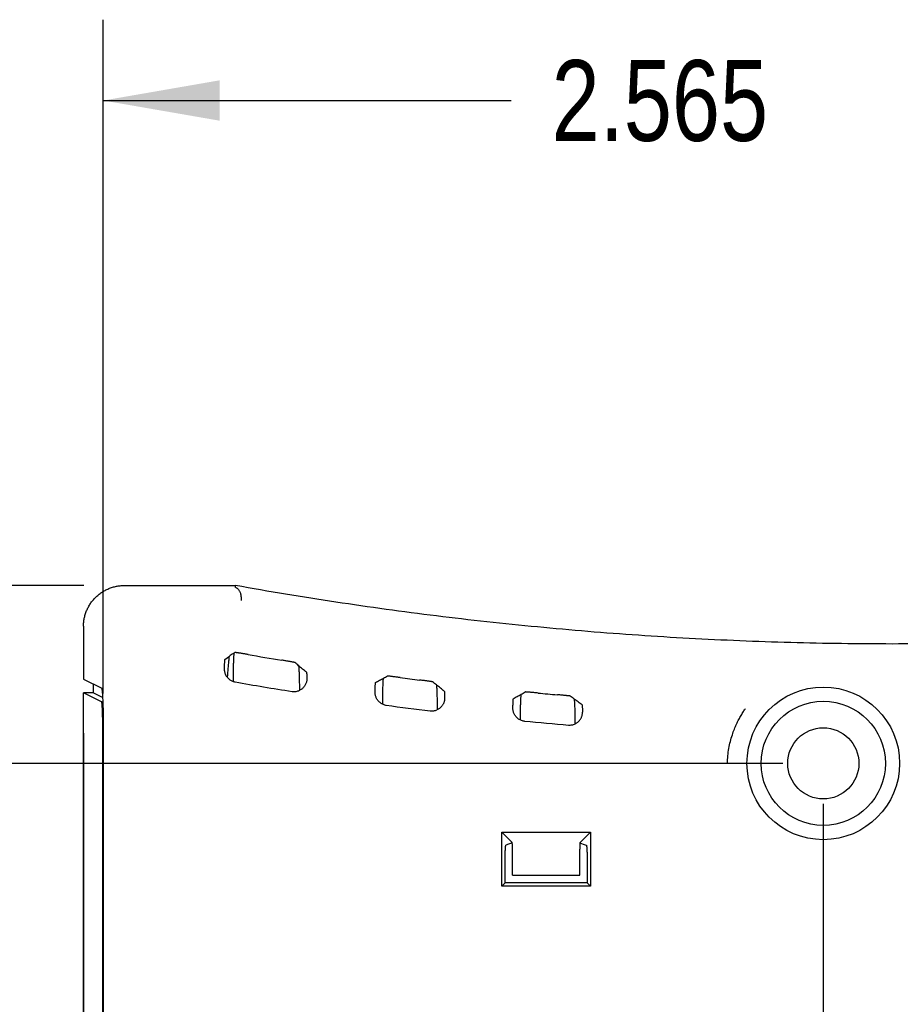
# Model space of a CAD drawing. Header units: inches. Extents: x 0 to 22, y 0 to 17.
# Tile 28 of 31: x 13.6 to 15, y 13.6 to 15.1. Entities that reach past the tile are written whole.
import ezdxf

# ---------------------------------------------------------------- set-up
doc = ezdxf.new("R2010")
doc.units = ezdxf.units.IN
doc.header["$LTSCALE"] = 1.21
doc.header["$MEASUREMENT"] = 0
doc.layers.get('0').update_dxf_attribs({"linetype": 'CONTINUOUS'})
doc.layers.add('DIMENSIONS', color=7, linetype='CONTINUOUS')
doc.styles.get("Standard").update_dxf_attribs({"font": 'txt', "width": 0.8})
doc.dimstyles.new('DIMSTYLE_1', dxfattribs={"dimtxt": 0.125, "dimasz": 0.18, "dimexe": 0.18, "dimexo": 0.0625, "dimgap": 0.09, "dimtad": 0, "dimtih": 1, "dimtoh": 1, "dimdec": 3, "dimzin": 4, "dimdsep": 46, "dimtxsty": 'STANDARD', "dimblk": '_FILLED', "dimblk1": '_FILLED', "dimblk2": '_FILLED', "dimcen": 0.09, "dimadec": 0, "dimazin": 0, "dimtp": 0.01, "dimtm": 0.01, "dimtfac": 1, "dimtdec": 3, "dimtofl": 0, "dimtmove": 0, "dimatfit": 3, "dimldrblk": '_FILLED', "dimfxl": 1, "dimtolj": 1, "dimtzin": 4, "dimarcsym": 0})

# ---------------------------------------------------------------- blocks, each defined once
blk = doc.blocks.new('_FILLED')
at = {"color": 0, "linetype": 'BYBLOCK'}
blk.add_solid([(0, 0), (-1, 0.1736), (-1, -0.1736)], dxfattribs=at)
blk = doc.blocks.new('*D4')
at = {"layer": 'DIMENSIONS', "color": 2, "linetype": 'CONTINUOUS'}
for p, q in [((13.6947, 14.0313), (13.6947, 8.3848)), ((14.8382, 13.9223), (14.8382, 8.3848)), ((13.6947, 8.5098), (14.2665, 8.5098)), ((14.8382, 8.5098), (14.2665, 8.5098)), ((14.2665, 8.5098), (14.9522, 8.5098))]:
    blk.add_line(p, q, dxfattribs=at)
at = {"layer": 'DIMENSIONS', "color": 2, "linetype": 'CONTINUOUS', "xscale": 0.18, "yscale": 0.18, "zscale": 0.18, "rotation": 180}
blk.add_blockref('_FILLED', (13.6947, 8.5098), dxfattribs=at)
at = {"layer": 'DIMENSIONS', "color": 2, "linetype": 'CONTINUOUS', "xscale": 0.18, "yscale": 0.18, "zscale": 0.18}
blk.add_blockref('_FILLED', (14.8382, 8.5098), dxfattribs=at)
at = {"layer": 'DIMENSIONS', "color": 2, "linetype": 'CONTINUOUS', "width": 0.8}
for s, p in [('1.144', (15.0147, 8.4473)), ('[', (15.6397, 8.4473)), ('29.05', (15.7397, 8.4473)), (']', (16.2397, 8.4473))]:
    blk.add_text(s, height=0.125, dxfattribs=at).set_placement(p)
blk = doc.blocks.new('*D7')
at = {"layer": 'DIMENSIONS', "color": 2, "linetype": 'CONTINUOUS'}
for p, q in [((12.9447, 14.2598), (12.9447, 14.6198)), ((13.6952, 14.2598), (12.8197, 14.2598)), ((14.7757, 13.9848), (12.8197, 13.9848)), ((12.9447, 13.9848), (12.9447, 13.6248))]:
    blk.add_line(p, q, dxfattribs=at)
at = {"layer": 'DIMENSIONS', "color": 2, "linetype": 'CONTINUOUS', "xscale": 0.18, "yscale": 0.18, "zscale": 0.18}
for p, rotation in [((12.9447, 14.2598), 270), ((12.9447, 13.9848), 90)]:
    blk.add_blockref('_FILLED', p, dxfattribs=dict(at, rotation=rotation))
at = {"layer": 'DIMENSIONS', "color": 2, "linetype": 'CONTINUOUS', "width": 0.8}
for s, p in [('[', (12.9072, 14.0598)), (']', (13.4072, 14.0598)), ('.275', (12.3822, 14.0598)), ('6.99', (13.0072, 14.0598))]:
    blk.add_text(s, height=0.125, dxfattribs=at).set_placement(p)
blk = doc.blocks.new('*D10')
at = {"layer": 'DIMENSIONS', "color": 2, "linetype": 'CONTINUOUS'}
for p, q in [((13.7252, 14.0926), (13.7252, 15.1348)), ((16.2897, 14.2818), (16.2897, 15.1348)), ((13.7252, 15.0098), (14.3558, 15.0098)), ((16.2897, 15.0098), (15.8058, 15.0098))]:
    blk.add_line(p, q, dxfattribs=at)
at = {"layer": 'DIMENSIONS', "color": 2, "linetype": 'CONTINUOUS', "xscale": 0.18, "yscale": 0.18, "zscale": 0.18, "rotation": 180}
blk.add_blockref('_FILLED', (13.7252, 15.0098), dxfattribs=at)
at = {"layer": 'DIMENSIONS', "color": 2, "linetype": 'CONTINUOUS', "xscale": 0.18, "yscale": 0.18, "zscale": 0.18}
blk.add_blockref('_FILLED', (16.2897, 15.0098), dxfattribs=at)
at = {"layer": 'DIMENSIONS', "color": 2, "linetype": 'CONTINUOUS', "width": 0.8}
for s, p in [('2.565', (14.4183, 14.9473)), ('[', (15.0433, 14.9473)), ('65.14', (15.1433, 14.9473)), (']', (15.6433, 14.9473))]:
    blk.add_text(s, height=0.125, dxfattribs=at).set_placement(p)

msp = doc.modelspace()

# ---------------------------------------------------------------- linework, layer by layer
at = {"color": 7, "linetype": 'CONTINUOUS'}
for p, q in [((13.7577, 14.2598), (13.9297, 14.2598)), ((13.9295, 14.2568), (13.9297, 14.2598)), ((13.6947, 14.1968), (13.6947, 14.115)), ((13.9133, 14.1456), (13.9201, 14.1508)), ((13.6947, 14.115), (13.7228, 14.101)), ((13.926, 14.1153), (13.926, 14.1116)), ((13.7097, 14.1075), (13.7097, 14.0938)), ((13.6947, 9.4258), (13.6947, 14.0938)), ((13.7227, 14.0798), (13.6947, 14.0938)), ((13.7097, 14.0938), (13.6947, 14.0938)), ((13.7242, 14.0866), (13.7097, 14.0938)), ((13.7227, 14.0798), (13.7245, 14.0798)), ((14.1566, 14.0796), (14.1566, 14.0767)), ((14.2418, 14.0688), (14.2418, 14.0676)), ((14.3696, 14.0549), (14.3696, 14.0522)), ((14.4548, 14.0472), (14.4548, 14.0459)), ((13.7245, 9.4898), (13.7245, 14.0298)), ((13.7252, 14.0301), (13.7252, 9.4898)), ((14.3411, 13.7951), (14.3411, 13.8784)), ((14.3572, 13.8623), (14.3411, 13.8784)), ((14.3411, 13.8784), (14.4784, 13.8784)), ((14.4622, 13.8623), (14.4784, 13.8784)), ((14.4784, 13.8784), (14.4784, 13.7951)), ((14.3574, 13.8617), (14.3476, 13.8584)), ((14.4619, 13.8618), (14.467, 13.86)), ((14.467, 13.86), (14.4719, 13.8584)), ((14.3577, 13.8118), (14.3577, 13.8523)), ((14.4617, 13.8118), (14.4617, 13.8523)), ((14.3463, 13.8003), (14.3463, 13.8334)), ((14.4732, 13.8334), (14.4732, 13.8003)), ((14.3577, 13.8118), (14.4617, 13.8118)), ((14.3463, 13.8003), (14.3411, 13.7951)), ((14.4784, 13.7951), (14.3411, 13.7951)), ((14.4732, 13.8003), (14.3463, 13.8003)), ((14.4732, 13.8003), (14.4784, 13.7951))]:
    msp.add_line(p, q, dxfattribs=at)
for radius in [0.118, 0.096, 0.055]:
    msp.add_circle((14.8382, 13.9848), radius, dxfattribs=at)
for radius, start, end in [(5.8702, 260.23423, 260.75049), (5.8702, 262.55672, 262.85104), (5.9154, 260.11451, 260.97668), (5.8702, 264.64883, 264.94198), (5.9154, 262.40308, 263.06712), (5.9154, 264.48691, 265.14832)]:
    msp.add_arc((14.9447, 19.9382), radius, start, end, dxfattribs=at)
for points, knots in [([(13.6947, 14.1968), (13.6947, 14.1989), (13.6949, 14.203), (13.6958, 14.2091), (13.6973, 14.2151), (13.6994, 14.221), (13.7021, 14.2265), (13.7053, 14.2319), (13.7089, 14.2368), (13.7131, 14.2414), (13.7177, 14.2456), (13.7226, 14.2492), (13.728, 14.2524), (13.7335, 14.2551), (13.7394, 14.2572), (13.7454, 14.2587), (13.7515, 14.2596), (13.7556, 14.2598), (13.7577, 14.2598)], [0, 0, 0, 0, 0.062515, 0.12511, 0.187536, 0.250084, 0.312615, 0.375011, 0.437557, 0.499998, 0.562441, 0.624987, 0.687383, 0.749916, 0.812465, 0.874891, 0.937485, 1, 1, 1, 1]), ([(13.93, 14.2566), (13.9299, 14.2566), (13.9297, 14.2567), (13.9296, 14.2567), (13.9295, 14.2568), (13.9295, 14.2568)], [0, 0, 0, 0, 0.517786, 0.858609, 1, 1, 1, 1]), ([(13.93, 14.2566), (13.9304, 14.2565), (13.9314, 14.2562), (13.9327, 14.2553), (13.9339, 14.2541), (13.935, 14.2527), (13.9359, 14.2509), (13.9368, 14.249), (13.9374, 14.2468), (13.9379, 14.2444), (13.9383, 14.2419), (13.9384, 14.2394), (13.9384, 14.2376), (13.9384, 14.2368)], [0, 0, 0, 0, 0.062304, 0.129197, 0.201824, 0.280554, 0.366816, 0.460402, 0.559914, 0.664101, 0.773229, 0.885799, 1, 1, 1, 1]), ([(15.8048, 14.2342), (15.7531, 14.2263), (15.6494, 14.2121), (15.4933, 14.195), (15.3369, 14.1821), (15.1801, 14.1735), (15.0232, 14.1692), (14.8662, 14.1692), (14.7093, 14.1735), (14.5526, 14.1821), (14.3961, 14.195), (14.2401, 14.2121), (14.1364, 14.2263), (14.0846, 14.2342)], [0, 0, 0, 0, 0.090936, 0.18185, 0.272741, 0.363654, 0.45456, 0.54544, 0.636346, 0.727259, 0.81815, 0.909064, 1, 1, 1, 1]), ([(13.9127, 14.1305), (13.9127, 14.1314), (13.9127, 14.1333), (13.9128, 14.1359), (13.9128, 14.1383), (13.9129, 14.1404), (13.913, 14.1421), (13.9131, 14.1435), (13.9131, 14.1446), (13.9132, 14.1452), (13.9132, 14.1455), (13.9133, 14.1456)], [0, 0, 0, 0, 0.190623, 0.366349, 0.52371, 0.661347, 0.777683, 0.870438, 0.938875, 0.982231, 1, 1, 1, 1]), ([(13.9193, 14.1416), (13.9194, 14.1427), (13.9196, 14.1448), (13.9198, 14.1478), (13.92, 14.1497), (13.9201, 14.1507), (13.9201, 14.1508)], [0, 0, 0, 0, 0.358984, 0.680675, 0.962306, 1, 1, 1, 1]), ([(13.929, 14.1562), (13.928, 14.1556), (13.9261, 14.1544), (13.9231, 14.1526), (13.9211, 14.1514), (13.9201, 14.1508)], [0, 0, 0, 0, 0.333168, 0.666501, 1, 1, 1, 1]), ([(13.9265, 14.1468), (13.9264, 14.1458), (13.9264, 14.1437), (13.9263, 14.1416), (13.9263, 14.1404)], [0, 0, 0, 0, 0.471716, 1, 1, 1, 1]), ([(13.9271, 14.1551), (13.9271, 14.1549), (13.927, 14.1544), (13.9269, 14.1531), (13.9268, 14.1521), (13.9268, 14.1516)], [0, 0, 0, 0, 0.152716, 0.510924, 1, 1, 1, 1]), ([(13.949, 14.1531), (13.9482, 14.1532), (13.9464, 14.1535), (13.9439, 14.154), (13.9415, 14.1544), (13.9391, 14.1548), (13.937, 14.1551), (13.9351, 14.1554), (13.9334, 14.1557), (13.9319, 14.1559), (13.9308, 14.156), (13.9299, 14.1562), (13.9294, 14.1562), (13.9291, 14.1563), (13.929, 14.1562)], [0, 0, 0, 0, 0.129974, 0.258029, 0.380962, 0.497335, 0.605564, 0.702968, 0.78852, 0.861134, 0.919112, 0.961946, 0.989081, 1, 1, 1, 1]), ([(13.9192, 14.1156), (13.9185, 14.1162), (13.9174, 14.1174), (13.9159, 14.1193), (13.9147, 14.1214), (13.9138, 14.1236), (13.9131, 14.1259), (13.9128, 14.1282), (13.9127, 14.1297), (13.9127, 14.1305)], [0, 0, 0, 0, 0.152474, 0.299621, 0.442599, 0.583644, 0.722675, 0.861423, 1, 1, 1, 1]), ([(13.9179, 14.1256), (13.918, 14.1271), (13.9183, 14.1299), (13.9185, 14.1326), (13.9186, 14.134)], [0, 0, 0, 0, 0.51025, 1, 1, 1, 1]), ([(13.9186, 14.134), (13.9188, 14.1353), (13.919, 14.1378), (13.9192, 14.1403), (13.9193, 14.1416)], [0, 0, 0, 0, 0.516901, 1, 1, 1, 1]), ([(13.9263, 14.1404), (13.9262, 14.1392), (13.9262, 14.1367), (13.9261, 14.1328), (13.926, 14.1286), (13.926, 14.1243), (13.926, 14.1213), (13.926, 14.1198)], [0, 0, 0, 0, 0.177678, 0.369396, 0.571966, 0.782654, 1, 1, 1, 1]), ([(14.0212, 14.1408), (14.0211, 14.1408), (14.0208, 14.1409), (14.0203, 14.141), (14.0194, 14.1412), (14.0183, 14.1414), (14.0168, 14.1417), (14.0151, 14.142), (14.0132, 14.1423), (14.011, 14.1427), (14.0087, 14.1431), (14.0063, 14.1435), (14.0038, 14.1439), (14.002, 14.1442), (14.0012, 14.1444)], [0, 0, 0, 0, 0.011956, 0.039987, 0.083554, 0.142106, 0.215114, 0.300862, 0.398246, 0.506207, 0.622067, 0.744248, 0.871286, 1, 1, 1, 1]), ([(14.0393, 14.1257), (14.0373, 14.1274), (14.0333, 14.1307), (14.0272, 14.1357), (14.0232, 14.1391), (14.0212, 14.1408)], [0, 0, 0, 0, 0.333656, 0.666989, 1, 1, 1, 1]), ([(14.0281, 14.1298), (14.028, 14.1307), (14.0279, 14.1323), (14.0277, 14.1342), (14.0276, 14.1352), (14.0276, 14.1354)], [0, 0, 0, 0, 0.471437, 0.870289, 1, 1, 1, 1]), ([(14.0288, 14.1072), (14.0288, 14.1086), (14.0287, 14.1115), (14.0286, 14.1156), (14.0285, 14.1196), (14.0284, 14.1233), (14.0282, 14.1267), (14.0281, 14.1288), (14.0281, 14.1298)], [0, 0, 0, 0, 0.191522, 0.376332, 0.551903, 0.715243, 0.865396, 1, 1, 1, 1]), ([(13.9192, 14.1156), (13.9197, 14.1151), (13.9209, 14.1141), (13.9228, 14.1129), (13.9248, 14.1119), (13.927, 14.1112), (13.9284, 14.1108), (13.9292, 14.1107)], [0, 0, 0, 0, 0.199889, 0.400113, 0.599792, 0.800049, 1, 1, 1, 1]), ([(14.0399, 14.1161), (14.0399, 14.1153), (14.0399, 14.1137), (14.0395, 14.1114), (14.0389, 14.1092), (14.038, 14.107), (14.0369, 14.105), (14.0355, 14.103), (14.0339, 14.1012), (14.0319, 14.0996), (14.0298, 14.0982), (14.0282, 14.0975), (14.0274, 14.0972)], [0, 0, 0, 0, 0.097025, 0.193493, 0.289228, 0.385411, 0.482041, 0.580539, 0.681379, 0.784139, 0.89029, 1, 1, 1, 1]), ([(14.0393, 14.1257), (14.0394, 14.1256), (14.0394, 14.1253), (14.0395, 14.1246), (14.0396, 14.1236), (14.0397, 14.1222), (14.0398, 14.1204), (14.0398, 14.1184), (14.0399, 14.1169), (14.0399, 14.1161)], [0, 0, 0, 0, 0.029355, 0.098114, 0.20591, 0.352143, 0.534442, 0.751461, 1, 1, 1, 1]), ([(14.1461, 14.11), (14.1481, 14.1111), (14.1522, 14.1133), (14.1582, 14.1165), (14.1623, 14.1187), (14.1643, 14.1198)], [0, 0, 0, 0, 0.333646, 0.666979, 1, 1, 1, 1]), ([(14.1579, 14.1163), (14.1578, 14.1161), (14.1577, 14.1151), (14.1576, 14.1142), (14.1576, 14.1135)], [0, 0, 0, 0, 0.250767, 1, 1, 1, 1]), ([(14.1843, 14.1175), (14.1834, 14.1176), (14.1817, 14.1178), (14.1792, 14.1181), (14.1767, 14.1185), (14.1744, 14.1187), (14.1723, 14.119), (14.1704, 14.1192), (14.1687, 14.1194), (14.1672, 14.1196), (14.166, 14.1197), (14.1652, 14.1198), (14.1646, 14.1198), (14.1643, 14.1198), (14.1643, 14.1198)], [0, 0, 0, 0, 0.12913, 0.256465, 0.37884, 0.494823, 0.602866, 0.700297, 0.786058, 0.859035, 0.917485, 0.960847, 0.98854, 1, 1, 1, 1]), ([(13.7228, 14.101), (13.7229, 14.1004), (13.7229, 14.0996), (13.7233, 14.0983), (13.7234, 14.097), (13.7237, 14.0951), (13.7238, 14.0928), (13.7239, 14.091), (13.724, 14.0901)], [0, 0, 0, 0, 0.145366, 0.229113, 0.357519, 0.529202, 0.743577, 1, 1, 1, 1]), ([(14.1454, 14.0947), (14.1455, 14.0957), (14.1455, 14.0976), (14.1455, 14.1003), (14.1456, 14.1027), (14.1457, 14.1048), (14.1458, 14.1066), (14.1458, 14.108), (14.1459, 14.109), (14.146, 14.1096), (14.146, 14.11), (14.1461, 14.11)], [0, 0, 0, 0, 0.191802, 0.368245, 0.525919, 0.663585, 0.779714, 0.872068, 0.939979, 0.982745, 1, 1, 1, 1]), ([(14.1572, 14.1079), (14.1572, 14.1068), (14.1571, 14.1045), (14.1569, 14.1008), (14.1568, 14.0969), (14.1567, 14.0928), (14.1567, 14.09), (14.1567, 14.0885)], [0, 0, 0, 0, 0.17253, 0.360665, 0.563443, 0.7775, 1, 1, 1, 1]), ([(14.1576, 14.1135), (14.1575, 14.1126), (14.1574, 14.1107), (14.1573, 14.1089), (14.1572, 14.1079)], [0, 0, 0, 0, 0.464643, 1, 1, 1, 1]), ([(14.2342, 14.1108), (14.2341, 14.1109), (14.2338, 14.1109), (14.2333, 14.1111), (14.2324, 14.1112), (14.2313, 14.1114), (14.2298, 14.1116), (14.2281, 14.1118), (14.2261, 14.1121), (14.224, 14.1124), (14.2217, 14.1127), (14.2193, 14.113), (14.2167, 14.1133), (14.215, 14.1136), (14.2142, 14.1137)], [0, 0, 0, 0, 0.011952, 0.040071, 0.083793, 0.142539, 0.215739, 0.301635, 0.399097, 0.507043, 0.622792, 0.74479, 0.871582, 1, 1, 1, 1]), ([(14.2523, 14.0965), (14.2503, 14.0981), (14.2463, 14.1013), (14.2402, 14.1061), (14.2362, 14.1092), (14.2342, 14.1108)], [0, 0, 0, 0, 0.333653, 0.666986, 1, 1, 1, 1]), ([(14.2411, 14.1002), (14.241, 14.101), (14.2409, 14.1027), (14.2407, 14.1045), (14.2406, 14.1055), (14.2406, 14.1058)], [0, 0, 0, 0, 0.469719, 0.867255, 1, 1, 1, 1]), ([(14.2418, 14.0777), (14.2418, 14.0791), (14.2417, 14.0819), (14.2416, 14.0861), (14.2415, 14.09), (14.2414, 14.0937), (14.2412, 14.097), (14.2411, 14.0992), (14.2411, 14.1002)], [0, 0, 0, 0, 0.191379, 0.376074, 0.551594, 0.714958, 0.865216, 1, 1, 1, 1]), ([(13.724, 14.0901), (13.7241, 14.089), (13.7242, 14.0868), (13.7243, 14.0831), (13.7245, 14.0791), (13.7246, 14.0763), (13.7246, 14.0748)], [0, 0, 0, 0, 0.210226, 0.444632, 0.706144, 1, 1, 1, 1]), ([(14.017, 14.0961), (14.0178, 14.0959), (14.0196, 14.0958), (14.0223, 14.0959), (14.0249, 14.0963), (14.0266, 14.0969), (14.0274, 14.0972)], [0, 0, 0, 0, 0.2501, 0.500186, 0.750102, 1, 1, 1, 1]), ([(14.1531, 14.0788), (14.1524, 14.0793), (14.1512, 14.0804), (14.1496, 14.0822), (14.1483, 14.0841), (14.1472, 14.0862), (14.1464, 14.0882), (14.1458, 14.0904), (14.1455, 14.0925), (14.1454, 14.094), (14.1454, 14.0947)], [0, 0, 0, 0, 0.135681, 0.267087, 0.394429, 0.519596, 0.64249, 0.763041, 0.882479, 1, 1, 1, 1]), ([(14.2529, 14.0862), (14.2529, 14.0856), (14.2529, 14.0844), (14.2527, 14.0826), (14.2523, 14.0808), (14.2518, 14.0789), (14.251, 14.0772), (14.2502, 14.0756), (14.2491, 14.074), (14.2479, 14.0725), (14.2464, 14.071), (14.2448, 14.0697), (14.243, 14.0685), (14.2417, 14.0679), (14.241, 14.0676)], [0, 0, 0, 0, 0.071896, 0.150897, 0.233809, 0.316443, 0.396193, 0.474637, 0.553963, 0.63663, 0.725038, 0.817512, 0.910322, 1, 1, 1, 1]), ([(14.2523, 14.0965), (14.2524, 14.0964), (14.2524, 14.096), (14.2526, 14.0954), (14.2526, 14.0942), (14.2527, 14.0927), (14.2528, 14.0909), (14.2529, 14.0886), (14.2529, 14.087), (14.2529, 14.0862)], [0, 0, 0, 0, 0.028974, 0.097798, 0.205945, 0.352672, 0.535306, 0.752275, 1, 1, 1, 1]), ([(14.3585, 14.0702), (14.3585, 14.0712), (14.3585, 14.073), (14.3586, 14.0755), (14.3586, 14.0778), (14.3587, 14.0798), (14.3588, 14.0815), (14.3589, 14.0828), (14.3589, 14.0838), (14.359, 14.0844), (14.359, 14.0848), (14.3591, 14.0848)], [0, 0, 0, 0, 0.191985, 0.368405, 0.52598, 0.663478, 0.77943, 0.871692, 0.939601, 0.982477, 1, 1, 1, 1]), ([(14.3591, 14.0848), (14.3611, 14.086), (14.3652, 14.0883), (14.3712, 14.0917), (14.3753, 14.094), (14.3773, 14.0952)], [0, 0, 0, 0, 0.333645, 0.666979, 1, 1, 1, 1]), ([(14.3706, 14.0886), (14.3705, 14.0877), (14.3704, 14.0859), (14.3703, 14.084), (14.3702, 14.083)], [0, 0, 0, 0, 0.464944, 1, 1, 1, 1]), ([(14.3709, 14.0915), (14.3708, 14.0913), (14.3707, 14.0903), (14.3706, 14.0893), (14.3706, 14.0886)], [0, 0, 0, 0, 0.254252, 1, 1, 1, 1]), ([(14.3973, 14.0936), (14.3964, 14.0937), (14.3947, 14.0938), (14.3922, 14.0941), (14.3898, 14.0943), (14.3875, 14.0945), (14.3853, 14.0947), (14.3834, 14.0948), (14.3817, 14.095), (14.3802, 14.0951), (14.379, 14.0951), (14.3782, 14.0952), (14.3776, 14.0952), (14.3773, 14.0952), (14.3773, 14.0952)], [0, 0, 0, 0, 0.128732, 0.255747, 0.377892, 0.493735, 0.601742, 0.69924, 0.785144, 0.858321, 0.91699, 0.960555, 0.988422, 1, 1, 1, 1]), ([(14.4472, 14.0888), (14.4471, 14.0889), (14.4468, 14.0889), (14.4463, 14.089), (14.4454, 14.0891), (14.4442, 14.0892), (14.4428, 14.0894), (14.4411, 14.0896), (14.4391, 14.0898), (14.437, 14.09), (14.4347, 14.0902), (14.4323, 14.0904), (14.4297, 14.0907), (14.428, 14.0908), (14.4272, 14.0909)], [0, 0, 0, 0, 0.01193, 0.0401, 0.083924, 0.142804, 0.216139, 0.302139, 0.399659, 0.507596, 0.62327, 0.745147, 0.871775, 1, 1, 1, 1]), ([(14.4653, 14.0751), (14.4633, 14.0767), (14.4593, 14.0797), (14.4532, 14.0843), (14.4492, 14.0873), (14.4472, 14.0888)], [0, 0, 0, 0, 0.33365, 0.666984, 1, 1, 1, 1]), ([(14.4541, 14.0784), (14.454, 14.0793), (14.4539, 14.0809), (14.4537, 14.0827), (14.4536, 14.0837), (14.4536, 14.084)], [0, 0, 0, 0, 0.468485, 0.865022, 1, 1, 1, 1]), ([(13.7245, 14.0402), (13.7244, 14.0419), (13.7244, 14.0452), (13.7243, 14.05), (13.7243, 14.0547), (13.7242, 14.0591), (13.7241, 14.0631), (13.7239, 14.0668), (13.7238, 14.0701), (13.7236, 14.0729), (13.7235, 14.0753), (13.7233, 14.0771), (13.7231, 14.0786), (13.723, 14.0793), (13.7229, 14.0798), (13.7227, 14.0798)], [0, 0, 0, 0, 0.127533, 0.250119, 0.367502, 0.47838, 0.580907, 0.673761, 0.756859, 0.828944, 0.88886, 0.936114, 0.970593, 0.991745, 1, 1, 1, 1]), ([(13.7248, 14.0696), (13.7248, 14.0677), (13.7249, 14.0636), (13.725, 14.0573), (13.7251, 14.0506), (13.7252, 14.0438), (13.7252, 14.0391), (13.7252, 14.0368)], [0, 0, 0, 0, 0.17656, 0.370641, 0.576186, 0.788105, 1, 1, 1, 1]), ([(14.1531, 14.0788), (14.1538, 14.0783), (14.1552, 14.0773), (14.1576, 14.0761), (14.1601, 14.0753), (14.1618, 14.0749), (14.1627, 14.0748)], [0, 0, 0, 0, 0.249944, 0.499914, 0.749945, 1, 1, 1, 1]), ([(14.3666, 14.0539), (14.3659, 14.0544), (14.3646, 14.0555), (14.3629, 14.0573), (14.3615, 14.0593), (14.3603, 14.0614), (14.3595, 14.0635), (14.3589, 14.0657), (14.3585, 14.068), (14.3584, 14.0695), (14.3585, 14.0702)], [0, 0, 0, 0, 0.135963, 0.267358, 0.394442, 0.519304, 0.641967, 0.762467, 0.882112, 1, 1, 1, 1]), ([(14.3702, 14.083), (14.3702, 14.0819), (14.3701, 14.0796), (14.3699, 14.076), (14.3698, 14.0721), (14.3697, 14.068), (14.3697, 14.0652), (14.3697, 14.0638)], [0, 0, 0, 0, 0.172932, 0.361288, 0.564076, 0.777918, 1, 1, 1, 1]), ([(14.4548, 14.056), (14.4548, 14.0574), (14.4547, 14.0603), (14.4546, 14.0644), (14.4545, 14.0683), (14.4544, 14.0719), (14.4542, 14.0753), (14.4541, 14.0774), (14.4541, 14.0784)], [0, 0, 0, 0, 0.191323, 0.375959, 0.551447, 0.714815, 0.865123, 1, 1, 1, 1]), ([(14.4653, 14.0751), (14.4654, 14.0751), (14.4654, 14.0747), (14.4656, 14.074), (14.4656, 14.0728), (14.4657, 14.0712), (14.4658, 14.0692), (14.4659, 14.0668), (14.4659, 14.0651), (14.4659, 14.0642)], [0, 0, 0, 0, 0.028625, 0.097527, 0.206014, 0.35321, 0.536155, 0.753064, 1, 1, 1, 1]), ([(14.2307, 14.0661), (14.2316, 14.066), (14.2333, 14.0659), (14.236, 14.0661), (14.2386, 14.0667), (14.2402, 14.0673), (14.241, 14.0676)], [0, 0, 0, 0, 0.250198, 0.500173, 0.750095, 1, 1, 1, 1]), ([(14.3666, 14.0539), (14.3674, 14.0534), (14.3689, 14.0525), (14.3713, 14.0514), (14.3738, 14.0506), (14.3755, 14.0503), (14.3764, 14.0502)], [0, 0, 0, 0, 0.24994, 0.499904, 0.74994, 1, 1, 1, 1]), ([(14.4547, 14.0459), (14.4553, 14.0462), (14.4564, 14.0468), (14.458, 14.0479), (14.4595, 14.0491), (14.4609, 14.0505), (14.462, 14.0519), (14.463, 14.0533), (14.4639, 14.0549), (14.4647, 14.0567), (14.4653, 14.0585), (14.4657, 14.0605), (14.4659, 14.0624), (14.4659, 14.0636), (14.4659, 14.0642)], [0, 0, 0, 0, 0.084232, 0.170722, 0.256957, 0.340198, 0.419584, 0.497716, 0.577177, 0.660185, 0.748145, 0.837499, 0.922845, 1, 1, 1, 1]), ([(14.7007, 14.0377), (14.7017, 14.0403), (14.7039, 14.0454), (14.7074, 14.0525), (14.711, 14.0589), (14.7135, 14.0629), (14.7147, 14.0648)], [0, 0, 0, 0, 0.279918, 0.539951, 0.779875, 1, 1, 1, 1]), ([(14.4444, 14.0441), (14.4453, 14.044), (14.4471, 14.044), (14.4497, 14.0443), (14.4523, 14.0449), (14.4539, 14.0455), (14.4547, 14.0459)], [0, 0, 0, 0, 0.250478, 0.500128, 0.75008, 1, 1, 1, 1]), ([(14.6901, 13.9848), (14.6901, 13.9887), (14.6906, 13.9965), (14.6921, 14.0078), (14.6944, 14.0187), (14.6964, 14.0257), (14.6976, 14.029)], [0, 0, 0, 0, 0.260884, 0.516789, 0.764432, 1, 1, 1, 1]), ([(14.3463, 13.8334), (14.3463, 13.8345), (14.3463, 13.8366), (14.3463, 13.8398), (14.3464, 13.8428), (14.3465, 13.8457), (14.3466, 13.8484), (14.3467, 13.8508), (14.3468, 13.853), (14.3469, 13.8548), (14.3471, 13.8562), (14.3472, 13.8573), (14.3474, 13.858), (14.3475, 13.8584), (14.3476, 13.8584)], [0, 0, 0, 0, 0.128289, 0.254986, 0.376915, 0.492606, 0.600561, 0.698076, 0.784024, 0.857248, 0.915933, 0.959502, 0.987476, 1, 1, 1, 1]), ([(14.3574, 13.8617), (14.3574, 13.8618), (14.3573, 13.8619), (14.3573, 13.8621), (14.3573, 13.8622), (14.3572, 13.8623)], [0, 0, 0, 0, 0.48429, 0.81664, 1, 1, 1, 1]), ([(14.3577, 13.8523), (14.3577, 13.8528), (14.3577, 13.8538), (14.3577, 13.8553), (14.3577, 13.8567), (14.3576, 13.8579), (14.3576, 13.8591), (14.3575, 13.8601), (14.3575, 13.861), (14.3574, 13.8614), (14.3574, 13.8617)], [0, 0, 0, 0, 0.161166, 0.318641, 0.468834, 0.608273, 0.733805, 0.842507, 0.931911, 1, 1, 1, 1]), ([(14.4619, 13.8623), (14.4619, 13.8622), (14.4619, 13.862), (14.4618, 13.8616), (14.4618, 13.861), (14.4618, 13.8601), (14.4618, 13.8591), (14.4618, 13.8579), (14.4617, 13.8566), (14.4617, 13.8553), (14.4617, 13.8538), (14.4617, 13.8528), (14.4617, 13.8523)], [0, 0, 0, 0, 0.019583, 0.061743, 0.125183, 0.209109, 0.310989, 0.428662, 0.559878, 0.700507, 0.84872, 1, 1, 1, 1]), ([(14.4719, 13.8584), (14.472, 13.8584), (14.4721, 13.858), (14.4722, 13.8573), (14.4724, 13.8562), (14.4725, 13.8548), (14.4727, 13.853), (14.4728, 13.8508), (14.4729, 13.8484), (14.473, 13.8457), (14.4731, 13.8428), (14.4731, 13.8398), (14.4731, 13.8366), (14.4732, 13.8345), (14.4732, 13.8334)], [0, 0, 0, 0, 0.012524, 0.040498, 0.084067, 0.142752, 0.215976, 0.301924, 0.399439, 0.507394, 0.623085, 0.745014, 0.871711, 1, 1, 1, 1])]:
    msp.add_open_spline(points, degree=3, knots=knots, dxfattribs=at)
for points in [[(14.0846, 14.2342), (14.0329, 14.242), (13.9812, 14.2505), (13.9297, 14.2598)], [(13.9266, 14.1494), (13.9266, 14.1485), (13.9265, 14.1477), (13.9265, 14.1468)], [(13.9268, 14.1516), (13.9267, 14.1509), (13.9267, 14.1501), (13.9266, 14.1494)], [(13.9172, 14.1177), (13.9173, 14.1189), (13.9174, 14.1201), (13.9175, 14.1213)], [(13.9175, 14.1213), (13.9176, 14.1227), (13.9178, 14.1242), (13.9179, 14.1256)], [(13.926, 14.1198), (13.926, 14.1183), (13.926, 14.1168), (13.926, 14.1153)], [(14.0288, 14.1027), (14.0288, 14.1042), (14.0288, 14.1057), (14.0288, 14.1072)], [(14.0288, 14.0982), (14.0288, 14.0997), (14.0288, 14.1012), (14.0288, 14.1027)], [(14.1567, 14.0885), (14.1566, 14.0871), (14.1566, 14.0856), (14.1566, 14.0841)], [(14.1566, 14.0841), (14.1566, 14.0826), (14.1566, 14.0811), (14.1566, 14.0796)], [(13.7246, 14.0748), (13.7247, 14.073), (13.7247, 14.0713), (13.7248, 14.0696)], [(14.2418, 14.0732), (14.2418, 14.0747), (14.2418, 14.0762), (14.2418, 14.0777)], [(14.2418, 14.0688), (14.2418, 14.0703), (14.2418, 14.0718), (14.2418, 14.0732)], [(14.7147, 14.0648), (14.7159, 14.0665), (14.717, 14.0682), (14.7182, 14.0699)], [(14.3697, 14.0638), (14.3696, 14.0623), (14.3696, 14.0608), (14.3696, 14.0593)], [(14.3696, 14.0593), (14.3696, 14.0579), (14.3696, 14.0564), (14.3696, 14.0549)], [(14.4548, 14.0516), (14.4548, 14.0531), (14.4548, 14.0546), (14.4548, 14.056)], [(13.7245, 14.035), (13.7245, 14.0367), (13.7245, 14.0384), (13.7245, 14.0402)], [(14.4548, 14.0472), (14.4548, 14.0487), (14.4548, 14.0501), (14.4548, 14.0516)], [(13.7245, 14.0298), (13.7245, 14.0315), (13.7245, 14.0332), (13.7245, 14.035)], [(13.7252, 14.0368), (13.7252, 14.0346), (13.7252, 14.0323), (13.7252, 14.0301)], [(14.6976, 14.029), (14.6985, 14.0319), (14.6995, 14.0348), (14.7007, 14.0377)]]:
    msp.add_open_spline(points, degree=3, dxfattribs=at)

# ---------------------------------------------------------------- dimensions: what is measured, and where the dimension line sits
at = {"layer": 'DIMENSIONS', "color": 2, "linetype": 'CONTINUOUS'}
for base, p1, p2, picture, middle in [((16.28973, 15.00977), (13.7252, 14.09258), (16.28973, 14.28179), '*D10', (15.08082, 15.00977)), ((14.83822686, 8.5097730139), (13.69472686, 14.031289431), (14.83822686, 13.9222730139), '*D4', (15.6772078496, 8.5097730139))]:
    dim = msp.add_linear_dim(base=base, p1=p1, p2=p2, dimstyle='DIMSTYLE_1', dxfattribs=at)
    dim.commit()
    dim.dimension.update_dxf_attribs({"geometry": picture, "text_midpoint": middle, "dimtype": 160})
dim = msp.add_linear_dim(base=(12.9447, 13.9848), p1=(13.6952, 14.2598), p2=(14.7757, 13.9848), angle=270, dimstyle='DIMSTYLE_1', dxfattribs=at)
dim.commit()
dim.dimension.update_dxf_attribs({"geometry": '*D7', "text_midpoint": (12.9447, 14.1223), "dimtype": 160})

doc.saveas('drawing.dxf')
